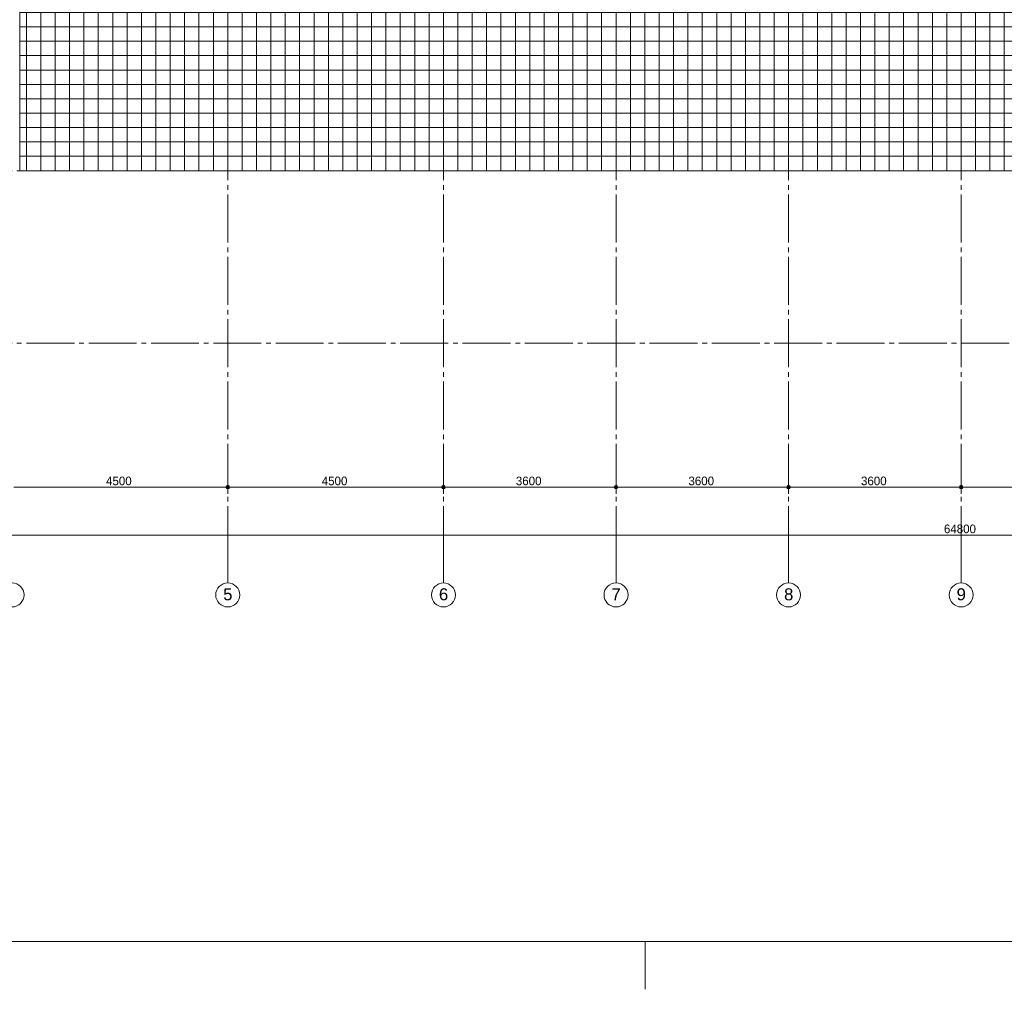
# Paper-space layout '19061B VOn 010b Plattegrond begane grond' of a CAD drawing. Header units: millimetres. Extents: x 10 to 1052, y 0 to 594.
# Tile 3 of 42: x 290 to 496, y 0 to 202. Entities that reach past the tile are written whole.
import ezdxf
from ezdxf.xclip import XClip

# ---------------------------------------------------------------- set-up
doc = ezdxf.new("R2010")
doc.units = ezdxf.units.MM
doc.header["$MEASUREMENT"] = 0
doc.header["$XCLIPFRAME"] = 0
doc.linetypes.add('B0204', pattern=[13, 10, -1, 1, -1])
for name, color, linetype in [('90 Terrein', 7, 'Continuous'), ('90 Terrein 2D arcering', 7, 'Continuous'), ('A Maatvoering', 7, 'Continuous'), ('A Maatvoering 2D arcering', 7, 'Continuous'), ('A Stramien', 7, 'Continuous')]:
    doc.layers.add(name, color=color, linetype=linetype)
doc.styles.add('GENERATED_STYLE_4', font='txt')
doc.styles.add('GENERATED_STYLE_5', font='SkRg___.ttf')

# ---------------------------------------------------------------- blocks, each defined once
blk = doc.blocks.new('Drawing_2_1', base_point=(162.76, 134.76))
at = {"layer": '90 Terrein 2D arcering', "linetype": 'Continuous', "lineweight": 0, "true_color": 0x8d999c}
h = blk.add_hatch(dxfattribs=at)
h.set_pattern_fill('950_Raster_300_0001', color=252, style=0, pattern_type=2)
h.set_pattern_definition([(0, (162.7604, 134.7577), (0, 3), []), (90, (162.7604, 134.7577), (-3, 0), [])])
h.paths.add_polyline_path([(290.36, 170.76), (522.76, 170.76), (522.76, 206.76), (522.76, 314.76), (630.61, 314.76), (630.61, 340.16), (486.91, 340.16), (486.91, 339.58), (486.91, 242.61), (391.26, 242.61), (351.26, 242.71, -1), (316.26, 242.71), (290.36, 242.61)])
at = {"layer": 'A Maatvoering 2D arcering', "linetype": 'Continuous', "lineweight": 0, "true_color": 0x000000}
for points in [[(333.39, 104.76), (333.41, 104.61), (333.5, 104.49), (333.62, 104.41), (333.76, 104.38), (333.9, 104.41), (334.03, 104.49), (334.11, 104.61), (334.14, 104.76), (334.11, 104.9), (334.03, 105.02), (333.9, 105.1), (333.76, 105.13), (333.62, 105.1), (333.5, 105.02), (333.41, 104.9)], [(378.39, 104.76), (378.41, 104.61), (378.5, 104.49), (378.62, 104.41), (378.76, 104.38), (378.9, 104.41), (379.03, 104.49), (379.11, 104.61), (379.14, 104.76), (379.11, 104.9), (379.03, 105.02), (378.9, 105.1), (378.76, 105.13), (378.62, 105.1), (378.5, 105.02), (378.41, 104.9)], [(414.39, 104.76), (414.41, 104.61), (414.5, 104.49), (414.62, 104.41), (414.76, 104.38), (414.9, 104.41), (415.03, 104.49), (415.11, 104.61), (415.14, 104.76), (415.11, 104.9), (415.03, 105.02), (414.9, 105.1), (414.76, 105.13), (414.62, 105.1), (414.5, 105.02), (414.41, 104.9)], [(450.39, 104.76), (450.41, 104.61), (450.5, 104.49), (450.62, 104.41), (450.76, 104.38), (450.9, 104.41), (451.03, 104.49), (451.11, 104.61), (451.14, 104.76), (451.11, 104.9), (451.03, 105.02), (450.9, 105.1), (450.76, 105.13), (450.62, 105.1), (450.5, 105.02), (450.41, 104.9)], [(486.39, 104.76), (486.41, 104.61), (486.5, 104.49), (486.62, 104.41), (486.76, 104.38), (486.9, 104.41), (487.03, 104.49), (487.11, 104.61), (487.14, 104.76), (487.11, 104.9), (487.03, 105.02), (486.9, 105.1), (486.76, 105.13), (486.62, 105.1), (486.5, 105.02), (486.41, 104.9)]]:
    blk.add_hatch(color=18, dxfattribs=at).paths.add_polyline_path(points)
at = {"layer": '90 Terrein', "color": 9, "linetype": 'Continuous', "lineweight": 0, "flags": 128}
blk.add_lwpolyline([(290.36, 170.76), (290.36, 242.61), (316.26, 242.71, 1), (351.26, 242.71), (391.26, 242.61), (486.91, 242.61), (486.91, 339.58), (486.91, 340.16), (630.61, 340.16), (630.61, 314.76), (522.76, 314.76), (522.76, 206.76), (522.76, 170.76)], format="xyb", close=True, dxfattribs=at)
at = {"layer": 'A Maatvoering', "color": 1, "linetype": 'Continuous', "lineweight": 0}
for p, q in [((289.14, 104.76), (333.39, 104.76)), ((333.76, 105.13), (333.76, 106.16)), ((334.14, 104.76), (378.39, 104.76)), ((378.76, 105.13), (378.76, 106.16)), ((379.14, 104.76), (414.39, 104.76)), ((414.76, 105.13), (414.76, 106.16)), ((415.14, 104.76), (450.39, 104.76)), ((450.76, 105.13), (450.76, 106.16)), ((451.14, 104.76), (486.39, 104.76)), ((486.76, 105.13), (486.76, 106.16)), ((487.14, 104.76), (522.39, 104.76)), ((333.76, 103.35), (333.76, 104.38)), ((378.76, 103.35), (378.76, 104.38)), ((414.76, 103.35), (414.76, 104.38)), ((450.76, 103.35), (450.76, 104.38)), ((486.76, 103.35), (486.76, 104.38)), ((163.14, 94.76), (810.39, 94.76))]:
    blk.add_line(p, q, dxfattribs=at)
for centre in [(333.76, 104.76), (378.76, 104.76), (414.76, 104.76), (450.76, 104.76), (486.76, 104.76)]:
    blk.add_circle(centre, 0.375, dxfattribs=at)
at = {"layer": 'A Stramien', "color": 9, "linetype": 'B0204', "lineweight": 0}
for p, q in [((333.76, 516.76), (333.76, 94.76)), ((378.76, 516.76), (378.76, 94.76)), ((414.76, 516.76), (414.76, 94.76)), ((450.76, 516.76), (450.76, 94.76)), ((486.76, 516.76), (486.76, 94.76)), ((122.76, 170.76), (850.76, 170.76)), ((122.76, 134.76), (850.76, 134.76)), ((333.76, 94.76), (333.76, 84.76)), ((378.76, 94.76), (378.76, 84.76)), ((414.76, 94.76), (414.76, 84.76)), ((450.76, 94.76), (450.76, 84.76)), ((486.76, 94.76), (486.76, 84.76))]:
    blk.add_line(p, q, dxfattribs=at)
at = {"layer": 'A Stramien', "color": 2, "linetype": 'Continuous', "lineweight": 0, "flags": 128}
for points in [[(288.76, 79.76, 1), (288.76, 84.76, 1)], [(333.76, 79.76, 1), (333.76, 84.76, 1)], [(378.76, 79.76, 1), (378.76, 84.76, 1)], [(414.76, 79.76, 1), (414.76, 84.76, 1)], [(450.76, 79.76, 1), (450.76, 84.76, 1)], [(486.76, 79.76, 1), (486.76, 84.76, 1)]]:
    blk.add_lwpolyline(points, format="xyb", close=True, dxfattribs=at)
at = {"layer": 'A Stramien', "color": 9, "linetype": 'B0204', "lineweight": 0}
for p in [(333.76, 94.76), (333.76, 94.76), (378.76, 94.76), (378.76, 94.76), (414.76, 94.76), (414.76, 94.76), (450.76, 94.76), (450.76, 94.76), (486.76, 94.76), (486.76, 94.76)]:
    blk.add_point(p, dxfattribs=at)
at = {"layer": 'A Maatvoering', "color": 2, "linetype": 'Continuous', "lineweight": 0, "char_height": 1.8, "attachment_point": 7, "style": 'GENERATED_STYLE_5'}
for s, insert, width in [('\\A1;{\\pql;\\fSanuk-Regular|b0|i0|c0|p2;4500}', (308.37, 105.12), 5.7765), ('\\A1;{\\pql;\\fSanuk-Regular|b0|i0|c0|p2;4500}', (353.37, 105.12), 5.7765), ('\\A1;{\\pql;\\fSanuk-Regular|b0|i0|c0|p2;3600}', (393.86, 105.12), 5.8094), ('\\A1;{\\pql;\\fSanuk-Regular|b0|i0|c0|p2;3600}', (429.86, 105.12), 5.8094), ('\\A1;{\\pql;\\fSanuk-Regular|b0|i0|c0|p2;3600}', (465.86, 105.12), 5.8094), ('\\A1;{\\pql;\\fSanuk-Regular|b0|i0|c0|p2;64800}', (483.16, 95.12), 7.2082)]:
    blk.add_mtext(s, dxfattribs=dict(at, insert=insert, width=width))
at = {"layer": 'A Stramien', "color": 2, "linetype": 'Continuous', "lineweight": 0, "char_height": 2.5, "attachment_point": 4, "style": 'GENERATED_STYLE_4'}
for s, insert in [('\\A1;{\\pql;\\pt0;\\fArial|b0|i0|c0|p38;5}', (332.81, 82.38)), ('\\A1;{\\pql;\\pt0;\\fArial|b0|i0|c0|p38;6}', (377.81, 82.38)), ('\\A1;{\\pql;\\pt0;\\fArial|b0|i0|c0|p38;7}', (413.81, 82.4)), ('\\A1;{\\pql;\\pt0;\\fArial|b0|i0|c0|p38;8}', (449.81, 82.38)), ('\\A1;{\\pql;\\pt0;\\fArial|b0|i0|c0|p38;9}', (485.81, 82.38))]:
    blk.add_mtext(s, dxfattribs=dict(at, insert=insert))

psp = doc.layouts.new('19061B VOn 010b Plattegrond begane grond')

# ---------------------------------------------------------------- linework, layer by layer
at = {"color": 9, "linetype": 'Continuous', "lineweight": 0}
psp.add_line((420.83, 0), (420.83, 10), dxfattribs=at)
at = {"color": 1, "linetype": 'Continuous', "lineweight": 0, "flags": 128}
psp.add_lwpolyline([(9.91, 584), (911.83, 584), (911.83, 10), (9.91, 10)], close=True, dxfattribs=at)

# ---------------------------------------------------------------- next in the draw order: block references
at = {"color": 4, "linetype": 'Continuous', "lineweight": 0}
ref = psp.add_blockref('Drawing_2_1', (162.76, 134.76), dxfattribs=at)
XClip(ref).set_block_clipping_path([(63.602702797, 41.749456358), (869.5607390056, 554.9340651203)])

doc.saveas('drawing.dxf')
